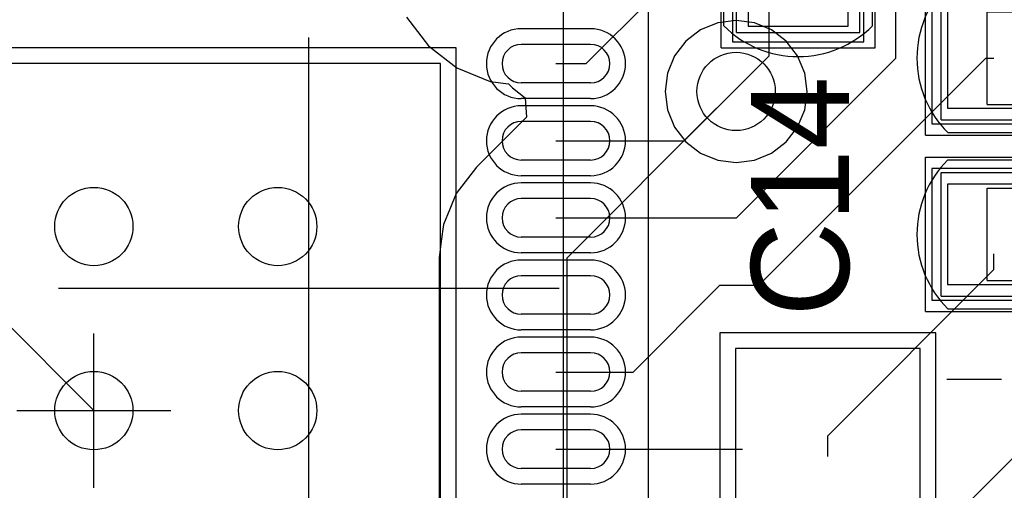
# Model space of a CAD drawing. Extents: x 772.1 to 790.6, y 469.2 to 502.5.
# Tile 9 of 14: x 779.5 to 785.9, y 478.8 to 481.8. Entities that reach past the tile are written whole.
import ezdxf

# ---------------------------------------------------------------- set-up
doc = ezdxf.new("R2010")
doc.units = 0
doc.layers.get('0').update_dxf_attribs({"linetype": 'CONTINUOUS'})
for name, color, linetype in [('BOTTOMLAYER', 5, 'CONTINUOUS'), ('MECHANICAL13', 56, 'CONTINUOUS'), ('MECHANICAL15', 56, 'CONTINUOUS'), ('MECHANICAL16', 56, 'CONTINUOUS'), ('MECHANICAL2', 216, 'CONTINUOUS'), ('MIDLAYER1', 16, 'CONTINUOUS'), ('MIDLAYER2', 76, 'CONTINUOUS'), ('MULTILAYER', 9, 'CONTINUOUS'), ('TOPLAYER', 1, 'CONTINUOUS'), ('TOPOVERLAY', 2, 'CONTINUOUS'), ('TOPPASTE', 8, 'CONTINUOUS'), ('TOPSOLDER', 216, 'CONTINUOUS')]:
    doc.layers.add(name, color=color, linetype=linetype)

# ---------------------------------------------------------------- blocks, each defined once
blk = doc.blocks.new('QFN50P600X600X100_40N_8')
at = {"layer": 'MECHANICAL13'}
blk.add_line((-3.049999, 3.049999), (-3.049999, -3.050002), dxfattribs=at)
at = {"layer": 'MECHANICAL15'}
for p, q in [((-3.599998, 3.599998), (-3.599998, -3.6)), ((0, 0.499999), (0, -0.500002)), ((0.500002, 0), (-0.499999, 0))]:
    blk.add_line(p, q, dxfattribs=at)
at = {"layer": 'TOPLAYER'}
for p, q in [((-2.250001, 2.250001), (-2.250001, -2.250001)), ((-3.225, 0.374998), (-2.774998, 0.374998)), ((-3.225, 0.125001), (-2.774998, 0.125001)), ((-3.225, -0.125004), (-2.774998, -0.125004)), ((-3.225, -0.375001), (-2.774998, -0.375001)), ((-3.225, -0.625003), (-2.774998, -0.625003)), ((-3.225, -0.875), (-2.774998, -0.875)), ((-3.225, -1.125002), (-2.774998, -1.125002)), ((-3.225, -1.374999), (-2.774998, -1.374999)), ((-3.225, -1.625003), (-2.774998, -1.625003)), ((-3.225, -1.875), (-2.774998, -1.875)), ((-3.225, -2.125002), (-2.774998, -2.125002)), ((-2.250001, -2.250001), (2.250001, -2.250001)), ((-3.225, -2.374999), (-2.774998, -2.374999))]:
    blk.add_line(p, q, dxfattribs=at)
for centre, start, end in [((-3.225, 0.249999), 90, 270), ((-2.774998, 0.249999), 270, 90), ((-3.225, -0.250002), 90, 270), ((-2.774998, -0.250002), 270, 90), ((-3.225, -0.750001), 90, 270), ((-2.774998, -0.750001), 270, 90), ((-3.225, -1.25), 90, 270), ((-2.774998, -1.25), 270, 90), ((-3.225, -1.750002), 90, 270), ((-2.774998, -1.750002), 270, 90), ((-3.225, -2.250001), 90, 270), ((-2.774998, -2.250001), 270, 90)]:
    blk.add_arc(centre, 0.125, start, end, dxfattribs=at)
at = {"layer": 'TOPOVERLAY'}
blk.add_line((-3.049999, -2.525001), (-3.049999, -3.050002), dxfattribs=at)
at = {"layer": 'TOPPASTE'}
for p, q in [((-2.250001, 2.250001), (-2.250001, -2.250001)), ((-3.225, 0.374998), (-2.774998, 0.374998)), ((-3.225, 0.125001), (-2.774998, 0.125001)), ((-3.225, -0.125004), (-2.774998, -0.125004)), ((-3.225, -0.375001), (-2.774998, -0.375001)), ((-3.225, -0.625003), (-2.774998, -0.625003)), ((-3.225, -0.875), (-2.774998, -0.875)), ((-3.225, -1.125002), (-2.774998, -1.125002)), ((-3.225, -1.374999), (-2.774998, -1.374999)), ((-3.225, -1.625003), (-2.774998, -1.625003)), ((-3.225, -1.875), (-2.774998, -1.875)), ((-3.225, -2.125002), (-2.774998, -2.125002)), ((-2.250001, -2.250001), (2.250001, -2.250001)), ((-3.225, -2.374999), (-2.774998, -2.374999))]:
    blk.add_line(p, q, dxfattribs=at)
for centre, start, end in [((-3.225, 0.249999), 90, 270), ((-2.774998, 0.249999), 270, 90), ((-3.225, -0.250002), 90, 270), ((-2.774998, -0.250002), 270, 90), ((-3.225, -0.750001), 90, 270), ((-2.774998, -0.750001), 270, 90), ((-3.225, -1.25), 90, 270), ((-2.774998, -1.25), 270, 90), ((-3.225, -1.750002), 90, 270), ((-2.774998, -1.750002), 270, 90), ((-3.225, -2.250001), 90, 270), ((-2.774998, -2.250001), 270, 90)]:
    blk.add_arc(centre, 0.125, start, end, dxfattribs=at)
at = {"layer": 'TOPSOLDER'}
for p, q in [((-2.351601, 2.351601), (-2.351601, -2.351601)), ((-3.225, 0.476598), (-2.774998, 0.476598)), ((-3.225, 0.023401), (-2.774998, 0.023401)), ((-3.225, -0.023404), (-2.774998, -0.023404)), ((-3.225, -0.476601), (-2.774998, -0.476601)), ((-3.225, -0.523403), (-2.774998, -0.523403)), ((-3.225, -0.9766), (-2.774998, -0.9766)), ((-3.225, -1.023402), (-2.774998, -1.023402)), ((-3.225, -1.476599), (-2.774998, -1.476599)), ((-3.225, -1.523403), (-2.774998, -1.523403)), ((-3.225, -1.9766), (-2.774998, -1.9766)), ((-3.225, -2.023402), (-2.774998, -2.023402)), ((-2.351601, -2.351601), (2.351601, -2.351601)), ((-3.225, -2.476599), (-2.774998, -2.476599))]:
    blk.add_line(p, q, dxfattribs=at)
for centre, start, end in [((-3.225, 0.249999), 90, 270), ((-2.774998, 0.249999), 270, 90), ((-3.225, -0.250002), 90, 270), ((-2.774998, -0.250002), 270, 90), ((-3.225, -0.750001), 90, 270), ((-2.774998, -0.750001), 270, 90), ((-3.225, -1.25), 90, 270), ((-2.774998, -1.25), 270, 90), ((-3.225, -1.750002), 90, 270), ((-2.774998, -1.750002), 270, 90), ((-3.225, -2.250001), 90, 270), ((-2.774998, -2.250001), 270, 90)]:
    blk.add_arc(centre, 0.2266, start, end, dxfattribs=at)
blk = doc.blocks.new('0402C_40')
at = {"layer": 'MECHANICAL15'}
for p, q in [((-0.850001, 0.399999), (0.850001, 0.399999)), ((-0.850001, -0.399999), (-0.850001, 0.399999)), ((0.850001, -0.399999), (0.850001, 0.399999)), ((-0.850001, -0.399999), (0.850001, -0.399999))]:
    blk.add_line(p, q, dxfattribs=at)
at = {"layer": 'MECHANICAL16'}
for p, q in [((-0.950001, 0.499999), (0.950001, 0.499999)), ((-0.950001, -0.499999), (-0.950001, 0.499999)), ((0.950001, -0.499999), (0.950001, 0.499999)), ((-0.549999, 0.299999), (0.549999, 0.299999)), ((-0.549999, -0.299999), (-0.549999, 0.299999)), ((0.549999, -0.299999), (0.549999, 0.299999)), ((0, -0.249999), (0, 0.249999)), ((-0.249999, 0), (0.249999, 0)), ((-0.549999, -0.299999), (0.549999, -0.299999)), ((-0.950001, -0.499999), (0.950001, -0.499999))]:
    blk.add_line(p, q, dxfattribs=at)
at = {"layer": 'TOPLAYER'}
for p, q in [((-0.208001, 0.325001), (-0.807999, 0.325001)), ((-0.807999, 0.325001), (-0.807999, -0.325001)), ((-0.208001, -0.325001), (-0.208001, 0.325001)), ((0.807999, 0.325001), (0.208001, 0.325001)), ((0.208001, 0.325001), (0.208001, -0.325001)), ((0.807999, -0.325001), (0.807999, 0.325001)), ((-0.807999, -0.325001), (-0.208001, -0.325001)), ((0.208001, -0.325001), (0.807999, -0.325001))]:
    blk.add_line(p, q, dxfattribs=at)
at = {"layer": 'TOPOVERLAY'}
for p, q in [((-0.807319, 0.481546), (-0.806265, 0.4826)), ((-0.806265, 0.4826), (0.806265, 0.4826)), ((0.806265, 0.4826), (0.807316, 0.481548)), ((-0.806262, -0.4826), (0.806262, -0.4826))]:
    blk.add_line(p, q, dxfattribs=at)
for centre, radius, start, end in [((-0.325768, -0.000003), 0.68101, -224.999816, -134.875), ((0.325765, -0.000003), 0.681015, -45.125, -315.000184)]:
    blk.add_arc(centre, radius, start, end, dxfattribs=at)
at = {"layer": 'TOPPASTE'}
for p, q in [((-0.208001, 0.325001), (-0.807999, 0.325001)), ((-0.807999, 0.325001), (-0.807999, -0.325001)), ((-0.208001, -0.325001), (-0.208001, 0.325001)), ((0.807999, 0.325001), (0.208001, 0.325001)), ((0.208001, 0.325001), (0.208001, -0.325001)), ((0.807999, -0.325001), (0.807999, 0.325001)), ((-0.807999, -0.325001), (-0.208001, -0.325001)), ((0.208001, -0.325001), (0.807999, -0.325001))]:
    blk.add_line(p, q, dxfattribs=at)
at = {"layer": 'TOPSOLDER'}
for p, q in [((-0.106401, 0.426601), (-0.909599, 0.426601)), ((-0.909599, 0.426601), (-0.909599, -0.426601)), ((-0.106401, -0.426601), (-0.106401, 0.426601)), ((0.909599, 0.426601), (0.106401, 0.426601)), ((0.106401, 0.426601), (0.106401, -0.426601)), ((0.909599, -0.426601), (0.909599, 0.426601)), ((-0.909599, -0.426601), (-0.106401, -0.426601)), ((0.106401, -0.426601), (0.909599, -0.426601))]:
    blk.add_line(p, q, dxfattribs=at)
at = {"layer": 'MECHANICAL15'}
blk.add_text('1', height=0.375001, dxfattribs=at).set_placement((-0.082133, -0.22496))
blk = doc.blocks.new('0402C_41')
at = {"layer": 'MECHANICAL15'}
for p, q in [((-0.850001, 0.399999), (0.850001, 0.399999)), ((-0.850001, 0.399999), (-0.850001, -0.399999)), ((0.850001, 0.399999), (0.850001, -0.399999)), ((-0.850001, -0.399999), (0.850001, -0.399999))]:
    blk.add_line(p, q, dxfattribs=at)
at = {"layer": 'MECHANICAL16'}
for p, q in [((-0.950001, 0.499999), (0.950001, 0.499999)), ((-0.950001, 0.499999), (-0.950001, -0.499999)), ((0.950001, 0.499999), (0.950001, -0.499999)), ((-0.549999, 0.299999), (0.549999, 0.299999)), ((-0.549999, 0.299999), (-0.549999, -0.299999)), ((0.549999, 0.299999), (0.549999, -0.299999)), ((0, 0.249999), (0, -0.249999)), ((-0.249999, 0), (0.249999, 0)), ((-0.549999, -0.299999), (0.549999, -0.299999)), ((-0.950001, -0.499999), (0.950001, -0.499999))]:
    blk.add_line(p, q, dxfattribs=at)
at = {"layer": 'TOPLAYER'}
for p, q in [((-0.208001, 0.325001), (-0.807999, 0.325001)), ((-0.807999, 0.325001), (-0.807999, -0.325001)), ((-0.208001, -0.325001), (-0.208001, 0.325001)), ((0.807999, 0.325001), (0.208001, 0.325001)), ((0.208001, 0.325001), (0.208001, -0.325001)), ((0.807999, -0.325001), (0.807999, 0.325001)), ((-0.807999, -0.325001), (-0.208001, -0.325001)), ((0.208001, -0.325001), (0.807999, -0.325001))]:
    blk.add_line(p, q, dxfattribs=at)
at = {"layer": 'TOPOVERLAY'}
for p, q in [((-0.806265, 0.4826), (-0.807319, 0.481546)), ((-0.806265, 0.4826), (0.806265, 0.4826)), ((0.806265, 0.4826), (0.807316, 0.481548)), ((-0.806262, -0.4826), (0.806262, -0.4826))]:
    blk.add_line(p, q, dxfattribs=at)
for centre, radius, start, end in [((-0.325768, -0.000003), 0.68101, 135.000184, 225.125), ((0.325765, -0.000003), 0.681015, -45.125, 44.999816)]:
    blk.add_arc(centre, radius, start, end, dxfattribs=at)
at = {"layer": 'TOPPASTE'}
for p, q in [((-0.208001, 0.325001), (-0.807999, 0.325001)), ((-0.807999, 0.325001), (-0.807999, -0.325001)), ((-0.208001, -0.325001), (-0.208001, 0.325001)), ((0.807999, 0.325001), (0.208001, 0.325001)), ((0.208001, 0.325001), (0.208001, -0.325001)), ((0.807999, -0.325001), (0.807999, 0.325001)), ((-0.807999, -0.325001), (-0.208001, -0.325001)), ((0.208001, -0.325001), (0.807999, -0.325001))]:
    blk.add_line(p, q, dxfattribs=at)
at = {"layer": 'TOPSOLDER'}
for p, q in [((-0.106401, 0.426601), (-0.909599, 0.426601)), ((-0.909599, 0.426601), (-0.909599, -0.426601)), ((-0.106401, -0.426601), (-0.106401, 0.426601)), ((0.909599, 0.426601), (0.106401, 0.426601)), ((0.106401, 0.426601), (0.106401, -0.426601)), ((0.909599, -0.426601), (0.909599, 0.426601)), ((-0.909599, -0.426601), (-0.106401, -0.426601)), ((0.106401, -0.426601), (0.909599, -0.426601))]:
    blk.add_line(p, q, dxfattribs=at)
at = {"layer": 'MECHANICAL15'}
blk.add_text('1', height=0.375001, dxfattribs=at).set_placement((-0.082133, -0.22496))
blk = doc.blocks.new('0402C_43')
at = {"layer": 'MECHANICAL15'}
for p, q in [((-0.850001, 0.399999), (0.850001, 0.399999)), ((-0.850001, -0.399999), (-0.850001, 0.399999)), ((0.850001, -0.399999), (0.850001, 0.399999)), ((-0.850001, -0.399999), (0.850001, -0.399999))]:
    blk.add_line(p, q, dxfattribs=at)
at = {"layer": 'MECHANICAL16'}
for p, q in [((-0.950001, 0.499999), (0.950001, 0.499999)), ((-0.950001, -0.499999), (-0.950001, 0.499999)), ((0.950001, -0.499999), (0.950001, 0.499999)), ((-0.549999, 0.299999), (0.549999, 0.299999)), ((-0.549999, -0.299999), (-0.549999, 0.299999)), ((0.549999, -0.299999), (0.549999, 0.299999)), ((0, -0.249999), (0, 0.249999)), ((-0.249999, 0), (0.249999, 0)), ((-0.549999, -0.299999), (0.549999, -0.299999)), ((-0.950001, -0.499999), (0.950001, -0.499999))]:
    blk.add_line(p, q, dxfattribs=at)
at = {"layer": 'TOPLAYER'}
for p, q in [((-0.208001, 0.325001), (-0.807999, 0.325001)), ((-0.807999, 0.325001), (-0.807999, -0.325001)), ((-0.208001, -0.325001), (-0.208001, 0.325001)), ((0.807999, 0.325001), (0.208001, 0.325001)), ((0.208001, 0.325001), (0.208001, -0.325001)), ((0.807999, -0.325001), (0.807999, 0.325001)), ((-0.807999, -0.325001), (-0.208001, -0.325001)), ((0.208001, -0.325001), (0.807999, -0.325001))]:
    blk.add_line(p, q, dxfattribs=at)
at = {"layer": 'TOPOVERLAY'}
for p, q in [((-0.807319, 0.481546), (-0.806265, 0.4826)), ((-0.806265, 0.4826), (0.806265, 0.4826)), ((0.806265, 0.4826), (0.807316, 0.481548)), ((-0.806262, -0.4826), (0.806262, -0.4826))]:
    blk.add_line(p, q, dxfattribs=at)
for centre, radius, start, end in [((-0.325768, -0.000003), 0.68101, -224.999816, -134.875), ((0.325765, -0.000003), 0.681015, -45.125, -315.000184)]:
    blk.add_arc(centre, radius, start, end, dxfattribs=at)
at = {"layer": 'TOPPASTE'}
for p, q in [((-0.208001, 0.325001), (-0.807999, 0.325001)), ((-0.807999, 0.325001), (-0.807999, -0.325001)), ((-0.208001, -0.325001), (-0.208001, 0.325001)), ((0.807999, 0.325001), (0.208001, 0.325001)), ((0.208001, 0.325001), (0.208001, -0.325001)), ((0.807999, -0.325001), (0.807999, 0.325001)), ((-0.807999, -0.325001), (-0.208001, -0.325001)), ((0.208001, -0.325001), (0.807999, -0.325001))]:
    blk.add_line(p, q, dxfattribs=at)
at = {"layer": 'TOPSOLDER'}
for p, q in [((-0.106401, 0.426601), (-0.909599, 0.426601)), ((-0.909599, 0.426601), (-0.909599, -0.426601)), ((-0.106401, -0.426601), (-0.106401, 0.426601)), ((0.909599, 0.426601), (0.106401, 0.426601)), ((0.106401, 0.426601), (0.106401, -0.426601)), ((0.909599, -0.426601), (0.909599, 0.426601)), ((-0.909599, -0.426601), (-0.106401, -0.426601)), ((0.106401, -0.426601), (0.909599, -0.426601))]:
    blk.add_line(p, q, dxfattribs=at)
at = {"layer": 'MECHANICAL15'}
blk.add_text('1', height=0.375001, dxfattribs=at).set_placement((-0.082133, -0.22496))
blk = doc.blocks.new('XTAL4_3_2X2_5_51')
at = {"layer": 'TOPLAYER'}
for p, q in [((-1.799999, 1.549999), (-1.799999, 0.350002)), ((-0.400002, 1.549999), (-1.799999, 1.549999)), ((-0.400002, 0.350002), (-0.400002, 1.549999)), ((0.400002, 1.549999), (0.400002, 0.350002)), ((1.799999, 1.549999), (0.400002, 1.549999)), ((1.799999, 0.350002), (1.799999, 1.549999)), ((-1.799999, 0.350002), (-0.400002, 0.350002)), ((0.400002, 0.350002), (1.799999, 0.350002)), ((-1.799999, -0.350002), (-1.799999, -1.549999)), ((-0.400002, -0.350002), (-1.799999, -0.350002)), ((-0.400002, -1.549999), (-0.400002, -0.350002)), ((0.400002, -0.350002), (0.400002, -1.549999)), ((1.799999, -0.350002), (0.400002, -0.350002)), ((1.799999, -1.549999), (1.799999, -0.350002)), ((-1.799999, -1.549999), (-0.400002, -1.549999)), ((0.400002, -1.549999), (1.799999, -1.549999))]:
    blk.add_line(p, q, dxfattribs=at)
at = {"layer": 'TOPOVERLAY'}
for p, q in [((-0.2032, 1.25), (0.2032, 1.25)), ((-1.599999, 0.1778), (-1.599999, -0.1778)), ((1.599999, 0.1778), (1.599999, -0.1778)), ((-0.2032, -1.25), (0.2032, -1.25))]:
    blk.add_line(p, q, dxfattribs=at)
blk.add_circle((-2.3114, -0.968685), 0.199715, dxfattribs=at)
at = {"layer": 'TOPPASTE'}
for p, q in [((-1.799999, 1.549999), (-1.799999, 0.350002)), ((-0.400002, 1.549999), (-1.799999, 1.549999)), ((-0.400002, 0.350002), (-0.400002, 1.549999)), ((0.400002, 1.549999), (0.400002, 0.350002)), ((1.799999, 1.549999), (0.400002, 1.549999)), ((1.799999, 0.350002), (1.799999, 1.549999)), ((-1.799999, 0.350002), (-0.400002, 0.350002)), ((0.400002, 0.350002), (1.799999, 0.350002)), ((-1.799999, -0.350002), (-1.799999, -1.549999)), ((-0.400002, -0.350002), (-1.799999, -0.350002)), ((-0.400002, -1.549999), (-0.400002, -0.350002)), ((0.400002, -0.350002), (0.400002, -1.549999)), ((1.799999, -0.350002), (0.400002, -0.350002)), ((1.799999, -1.549999), (1.799999, -0.350002)), ((-1.799999, -1.549999), (-0.400002, -1.549999)), ((0.400002, -1.549999), (1.799999, -1.549999))]:
    blk.add_line(p, q, dxfattribs=at)
at = {"layer": 'TOPSOLDER'}
for p, q in [((-1.901599, 1.651599), (-1.901599, 0.248402)), ((-0.298402, 1.651599), (-1.901599, 1.651599)), ((-0.298402, 0.248402), (-0.298402, 1.651599)), ((0.298402, 1.651599), (0.298402, 0.248402)), ((1.901599, 1.651599), (0.298402, 1.651599)), ((1.901599, 0.248402), (1.901599, 1.651599)), ((-1.901599, 0.248402), (-0.298402, 0.248402)), ((0.298402, 0.248402), (1.901599, 0.248402)), ((-1.901599, -0.248402), (-1.901599, -1.651599)), ((-0.298402, -0.248402), (-1.901599, -0.248402)), ((-0.298402, -1.651599), (-0.298402, -0.248402)), ((0.298402, -0.248402), (0.298402, -1.651599)), ((1.901599, -0.248402), (0.298402, -0.248402)), ((1.901599, -1.651599), (1.901599, -0.248402)), ((-1.901599, -1.651599), (-0.298402, -1.651599)), ((0.298402, -1.651599), (1.901599, -1.651599))]:
    blk.add_line(p, q, dxfattribs=at)

msp = doc.modelspace()

# ---------------------------------------------------------------- linework, layer by layer
at = {"layer": 'BOTTOMLAYER'}
for p, q in [((781.987191, 481.824266), (782.129688, 481.638559)), ((782.129688, 481.638559), (782.315395, 481.496063)), ((782.315395, 481.496063), (782.531656, 481.406484)), ((782.531656, 481.406484), (782.648938, 481.391044)), ((782.648938, 481.391044), (782.674757, 481.365225)), ((782.674757, 481.365225), (782.757327, 481.301864)), ((782.757327, 481.301864), (782.765633, 481.175136)), ((783.0312, 480.2632), (784.000997, 481.232997)), ((782.765633, 481.175136), (782.442448, 480.851952)), ((782.442448, 480.851952), (782.310127, 480.679511)), ((782.310127, 480.679511), (782.26854, 480.579105)), ((782.26854, 480.579105), (782.226947, 480.478699)), ((782.226947, 480.478699), (782.212764, 480.370949)), ((782.212764, 480.370949), (782.198578, 480.2632)), ((782.198578, 480.2632), (782.198578, 477.382284)), ((783.0312, 477.0374), (783.0312, 480.2632)), ((783.2852, 476.3262), (786.9428, 479.9838))]:
    msp.add_line(p, q, dxfattribs=at)
for centre in [(784.12721, 481.342192), (779.9578, 480.4664), (781.1516, 480.4664), (779.9578, 479.2726), (781.1516, 479.2726)]:
    msp.add_circle(centre, 0.254, dxfattribs=at)
at = {"layer": 'MECHANICAL2'}
for p, q in [((781.353799, 480.067396), (781.353799, 481.692996)), ((779.728199, 480.067396), (781.353799, 480.067396)), ((781.353799, 478.441796), (781.353799, 480.067396)), ((781.353799, 480.067396), (782.979399, 480.067396))]:
    msp.add_line(p, q, dxfattribs=at)
at = {"layer": 'MIDLAYER1'}
for p, q in [((784.007858, 481.787624), (783.896639, 481.741556)), ((784.12721, 481.803337), (784.007858, 481.787624)), ((784.246562, 481.787624), (784.12721, 481.803337)), ((784.357781, 481.741556), (784.246562, 481.787624)), ((783.896639, 481.741556), (783.801132, 481.66827)), ((784.453288, 481.66827), (784.357781, 481.741556)), ((783.801132, 481.66827), (783.727846, 481.572763)), ((784.526574, 481.572763), (784.453288, 481.66827)), ((783.727846, 481.572763), (783.681778, 481.461544)), ((784.572642, 481.461544), (784.526574, 481.572763)), ((783.681778, 481.461544), (783.666065, 481.342192)), ((784.588355, 481.342192), (784.572642, 481.461544)), ((783.666065, 481.342192), (783.681778, 481.22284)), ((784.572642, 481.22284), (784.588355, 481.342192)), ((783.681778, 481.22284), (783.727846, 481.111621)), ((784.526574, 481.111621), (784.572642, 481.22284)), ((783.727846, 481.111621), (783.801132, 481.016114)), ((784.453288, 481.016114), (784.526574, 481.111621)), ((783.801132, 481.016114), (783.896639, 480.942828)), ((784.357781, 480.942828), (784.453288, 481.016114)), ((783.896639, 480.942828), (784.007858, 480.89676)), ((784.246562, 480.89676), (784.357781, 480.942828)), ((784.007858, 480.89676), (784.12721, 480.881047)), ((784.12721, 480.881047), (784.246562, 480.89676))]:
    msp.add_line(p, q, dxfattribs=at)
for centre in [(784.12721, 481.342192), (779.9578, 480.4664), (781.1516, 480.4664), (779.9578, 479.2726), (781.1516, 479.2726)]:
    msp.add_circle(centre, 0.254, dxfattribs=at)
at = {"layer": 'MIDLAYER2'}
for p, q in [((784.007858, 481.787624), (783.896639, 481.741556)), ((784.12721, 481.803337), (784.007858, 481.787624)), ((784.246562, 481.787624), (784.12721, 481.803337)), ((784.357781, 481.741556), (784.246562, 481.787624)), ((783.896639, 481.741556), (783.801132, 481.66827)), ((784.453288, 481.66827), (784.357781, 481.741556)), ((783.801132, 481.66827), (783.727846, 481.572763)), ((784.526574, 481.572763), (784.453288, 481.66827)), ((783.727846, 481.572763), (783.681778, 481.461544)), ((784.572642, 481.461544), (784.526574, 481.572763)), ((783.681778, 481.461544), (783.666065, 481.342192)), ((784.588355, 481.342192), (784.572642, 481.461544)), ((783.666065, 481.342192), (783.681778, 481.22284)), ((784.572642, 481.22284), (784.588355, 481.342192)), ((783.681778, 481.22284), (783.727846, 481.111621)), ((784.526574, 481.111621), (784.572642, 481.22284)), ((783.727846, 481.111621), (783.801132, 481.016114)), ((784.453288, 481.016114), (784.526574, 481.111621)), ((783.801132, 481.016114), (783.896639, 480.942828)), ((784.357781, 480.942828), (784.453288, 481.016114)), ((783.896639, 480.942828), (784.007858, 480.89676)), ((784.246562, 480.89676), (784.357781, 480.942828)), ((784.007858, 480.89676), (784.12721, 480.881047)), ((784.12721, 480.881047), (784.246562, 480.89676))]:
    msp.add_line(p, q, dxfattribs=at)
for centre in [(784.12721, 481.342192), (779.9578, 480.4664), (781.1516, 480.4664), (779.9578, 479.2726), (781.1516, 479.2726)]:
    msp.add_circle(centre, 0.254, dxfattribs=at)
at = {"layer": 'MULTILAYER'}
for centre in [(784.12721, 481.342192), (779.9578, 480.4664), (781.1516, 480.4664), (779.9578, 479.2726), (781.1516, 479.2726)]:
    msp.add_circle(centre, 0.254, dxfattribs=at)
at = {"layer": 'TOPLAYER'}
for p, q in [((783.154459, 481.522601), (783.9202, 482.288342)), ((785.1648, 481.5586), (785.1648, 482.0666)), ((784.342094, 481.574094), (784.342094, 481.878894)), ((783.790602, 481.022602), (784.342094, 481.574094)), ((777.707799, 481.522601), (779.9578, 479.2726)), ((782.957799, 481.522601), (783.154459, 481.522601)), ((784.1288, 480.5226), (785.1648, 481.5586)), ((784.2758, 480.0854), (785.749, 481.5586)), ((785.749, 481.5586), (785.7998, 481.5586)), ((782.957799, 481.022602), (783.790602, 481.022602)), ((782.957799, 480.5226), (784.1288, 480.5226)), ((785.7998, 480.187), (785.7998, 480.2886)), ((784.722799, 479.109999), (785.7998, 480.187)), ((783.459002, 479.522602), (784.0218, 480.0854)), ((784.0218, 480.0854), (784.2758, 480.0854)), ((782.957799, 479.522602), (783.459002, 479.522602)), ((784.722799, 478.9756), (784.722799, 479.109999)), ((782.957799, 479.0226), (784.167799, 479.0226))]:
    msp.add_line(p, q, dxfattribs=at)
for centre in [(784.12721, 481.342192), (779.9578, 480.4664), (781.1516, 480.4664), (779.9578, 479.2726), (781.1516, 479.2726)]:
    msp.add_circle(centre, 0.254, dxfattribs=at)

# ---------------------------------------------------------------- block references
for name, p, rotation in [('0402C_41', (784.5298, 482.5746), 90), ('QFN50P600X600X100_40N_8', (779.9578, 479.2726), 180), ('0402C_40', (786.3078, 481.5586), 360), ('0402C_43', (786.3078, 480.4156), 360), ('XTAL4_3_2X2_5_51', (785.6728, 477.8756), 90)]:
    msp.add_blockref(name, p, dxfattribs=dict(rotation=rotation))

# ---------------------------------------------------------------- texts
at = {"layer": 'TOPOVERLAY'}
msp.add_text('C14', height=0.635, rotation=90, dxfattribs=at).set_placement((784.86, 479.8822))

doc.saveas('drawing.dxf')
